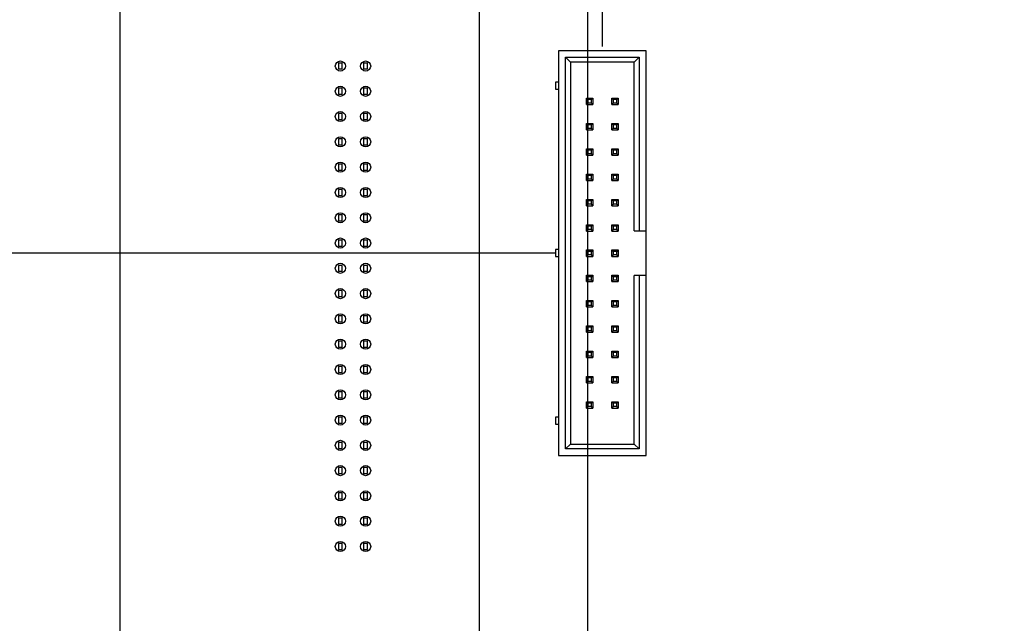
# Model space of a CAD drawing. Header units: inches. Extents: x 0 to 34, y 0 to 22.
# Tile 52 of 84: x 10.7 to 14.6, y 14.3 to 16.7. Entities that reach past the tile are written whole.
import ezdxf

# ---------------------------------------------------------------- set-up
doc = ezdxf.new("R2010")
doc.units = ezdxf.units.IN
doc.header["$LTSCALE"] = 1.87
doc.header["$MEASUREMENT"] = 0
doc.layers.get('0').update_dxf_attribs({"linetype": 'CONTINUOUS'})
doc.layers.add('02___PRT_ALL_AXES', color=7, linetype='CONTINUOUS')
doc.layers.add('DIMENSIONS', color=7, linetype='CONTINUOUS')
doc.styles.get("Standard").update_dxf_attribs({"font": 'txt', "width": 0.8})
doc.dimstyles.new('DIMSTYLE_2', dxfattribs={"dimtxt": 0.125, "dimasz": 0.18, "dimexe": 0.125, "dimexo": 0.0625, "dimgap": 0.03125, "dimtad": 0, "dimtih": 1, "dimtoh": 1, "dimdec": 3, "dimzin": 4, "dimdsep": 46, "dimtxsty": 'STANDARD', "dimblk": '_FILLED', "dimblk1": '_FILLED', "dimblk2": '_FILLED', "dimcen": 0.09, "dimadec": 0, "dimazin": 0, "dimtp": 0.001, "dimtm": 0.001, "dimtfac": 1, "dimtdec": 3, "dimtofl": 0, "dimtmove": 0, "dimatfit": 3, "dimldrblk": '_FILLED', "dimfxl": 1, "dimtolj": 1, "dimtzin": 4, "dimarcsym": 0})

# ---------------------------------------------------------------- blocks, each defined once
blk = doc.blocks.new('*D28')
at = {"layer": 'DIMENSIONS', "color": 2, "linetype": 'CONTINUOUS'}
blk.add_line((17.5342, 16.6143), (17.5342, 18.8345), dxfattribs=at)
at = {"layer": 'DIMENSIONS', "color": 2, "linetype": 'CONTINUOUS', "insert": (17.4717, 18.897), "char_height": 0.125, "width": 1.425, "attachment_point": 1, "rotation": 90, "line_spacing_factor": 0.9}
blk.add_mtext('5.594{\\Ftxt.shx;\\W1.000000;\\H0.125000; }[142.09]', dxfattribs=at)
blk = doc.blocks.new('_FILLED')
at = {"color": 0, "linetype": 'BYBLOCK'}
blk.add_solid([(0, 0), (-1, 0.174), (-1, -0.174)], dxfattribs=at)
blk = doc.blocks.new('*D29')
at = {"layer": 'DIMENSIONS', "color": 2, "linetype": 'CONTINUOUS'}
blk.add_line((13.0261, 16.6143), (13.0261, 18.8345), dxfattribs=at)
at = {"layer": 'DIMENSIONS', "color": 2, "linetype": 'CONTINUOUS', "insert": (12.9636, 18.897), "char_height": 0.125, "width": 1.325, "attachment_point": 1, "rotation": 90, "line_spacing_factor": 0.9}
blk.add_mtext('1.086{\\Ftxt.shx;\\W1.000000;\\H0.125000; }[27.58]', dxfattribs=at)
blk = doc.blocks.new('*D30')
at = {"layer": 'DIMENSIONS', "color": 2, "linetype": 'CONTINUOUS'}
for p, q in [((12.8167, 18.6018), (12.8167, 18.8345)), ((12.9688, 18.445), (12.8167, 18.6018)), ((12.9688, 12.6041), (12.9688, 18.445))]:
    blk.add_line(p, q, dxfattribs=at)
at = {"layer": 'DIMENSIONS', "color": 2, "linetype": 'CONTINUOUS', "insert": (12.7542, 18.897), "char_height": 0.125, "width": 1.325, "attachment_point": 1, "rotation": 90, "line_spacing_factor": 0.9}
blk.add_mtext('1.029{\\Ftxt.shx;\\W1.000000;\\H0.125000; }[26.13]', dxfattribs=at)
blk = doc.blocks.new('*D31')
at = {"layer": 'DIMENSIONS', "color": 2, "linetype": 'CONTINUOUS'}
blk.add_line((16.0088, 12.9572), (16.0088, 18.8345), dxfattribs=at)
at = {"layer": 'DIMENSIONS', "color": 2, "linetype": 'CONTINUOUS', "insert": (15.9463, 18.897), "char_height": 0.125, "width": 1.425, "attachment_point": 1, "rotation": 90, "line_spacing_factor": 0.9}
blk.add_mtext('4.069{\\Ftxt.shx;\\W1.000000;\\H0.125000; }[103.34]', dxfattribs=at)
blk = doc.blocks.new('*D32')
at = {"layer": 'DIMENSIONS', "color": 2, "linetype": 'CONTINUOUS'}
blk.add_line((20.336, 12.5674), (20.336, 18.8345), dxfattribs=at)
at = {"layer": 'DIMENSIONS', "color": 2, "linetype": 'CONTINUOUS', "insert": (20.2735, 18.897), "char_height": 0.125, "width": 1.425, "attachment_point": 1, "rotation": 90, "line_spacing_factor": 0.9}
blk.add_mtext('8.396{\\Ftxt.shx;\\W1.000000;\\H0.125000; }[213.25]', dxfattribs=at)
blk = doc.blocks.new('*D36')
at = {"layer": 'DIMENSIONS', "color": 2, "linetype": 'CONTINUOUS'}
blk.add_line((11.1667, 13.647), (7.0927, 13.647), dxfattribs=at)
at = {"layer": 'DIMENSIONS', "color": 2, "linetype": 'CONTINUOUS', "insert": (7.0302, 13.7095), "char_height": 0.125, "width": 1.725, "attachment_point": 3, "line_spacing_factor": 0.9}
blk.add_mtext('4X 4.300{\\Ftxt.shx;\\W1.000000;\\H0.125000; }[109.22]', dxfattribs=at)
blk = doc.blocks.new('*D73')
at = {"layer": 'DIMENSIONS', "color": 2, "linetype": 'CONTINUOUS'}
blk.add_line((13.7722, 8.4275), (7.0927, 8.4275), dxfattribs=at)
at = {"layer": 'DIMENSIONS', "color": 2, "linetype": 'CONTINUOUS', "insert": (7.0302, 8.49), "char_height": 0.125, "width": 1.625, "attachment_point": 3, "line_spacing_factor": 0.9}
blk.add_mtext('2X 9.520{\\Ftxt.shx;\\W1.000000;\\H0.125000; }[241.8]', dxfattribs=at)
blk = doc.blocks.new('*D74')
at = {"layer": 'DIMENSIONS', "color": 2, "linetype": 'CONTINUOUS'}
blk.add_line((14.4827, 8.627), (7.0927, 8.627), dxfattribs=at)
at = {"layer": 'DIMENSIONS', "color": 2, "linetype": 'CONTINUOUS', "insert": (7.0302, 8.6895), "char_height": 0.125, "width": 1.725, "attachment_point": 3, "line_spacing_factor": 0.9}
blk.add_mtext('2X 9.320{\\Ftxt.shx;\\W1.000000;\\H0.125000; }[236.73]', dxfattribs=at)
blk = doc.blocks.new('*D77')
at = {"layer": 'DIMENSIONS', "color": 2, "linetype": 'CONTINUOUS'}
for p, q in [((7.2222, 12.8913), (7.0927, 12.8913)), ((7.3725, 12.7018), (7.2222, 12.8913)), ((11.7272, 12.7018), (7.3725, 12.7018))]:
    blk.add_line(p, q, dxfattribs=at)
at = {"layer": 'DIMENSIONS', "color": 2, "linetype": 'CONTINUOUS', "insert": (7.0302, 12.9538), "char_height": 0.125, "width": 1.725, "attachment_point": 3, "line_spacing_factor": 0.9}
blk.add_mtext('2X 5.245{\\Ftxt.shx;\\W1.000000;\\H0.125000; }[133.23]', dxfattribs=at)
blk = doc.blocks.new('*D79')
at = {"layer": 'DIMENSIONS', "color": 2, "linetype": 'CONTINUOUS'}
blk.add_line((12.8377, 15.797), (7.0927, 15.797), dxfattribs=at)
at = {"layer": 'DIMENSIONS', "color": 2, "linetype": 'CONTINUOUS', "insert": (7.0302, 15.8595), "char_height": 0.125, "width": 1.625, "attachment_point": 3, "line_spacing_factor": 0.9}
blk.add_mtext('2X 2.150{\\Ftxt.shx;\\W1.000000;\\H0.125000; }[54.61]', dxfattribs=at)
blk = doc.blocks.new('*D83')
at = {"layer": 'DIMENSIONS', "color": 2, "linetype": 'CONTINUOUS'}
blk.add_line((10.8602, 9.347), (7.0927, 9.347), dxfattribs=at)
at = {"layer": 'DIMENSIONS', "color": 2, "linetype": 'CONTINUOUS', "insert": (7.0302, 9.4095), "char_height": 0.125, "width": 1.725, "attachment_point": 3, "line_spacing_factor": 0.9}
blk.add_mtext('2X 8.600{\\Ftxt.shx;\\W1.000000;\\H0.125000; }[218.44]', dxfattribs=at)
blk = doc.blocks.new('*D84')
at = {"layer": 'DIMENSIONS', "color": 2, "linetype": 'CONTINUOUS'}
blk.add_line((9.6961, 12.0049), (9.6961, 18.8345), dxfattribs=at)
at = {"layer": 'DIMENSIONS', "color": 2, "linetype": 'CONTINUOUS', "insert": (9.6336, 18.897), "char_height": 0.125, "width": 1.025, "attachment_point": 1, "rotation": 90, "line_spacing_factor": 0.9}
blk.add_mtext('2.244{\\Ftxt.shx;\\W1.000000;\\H0.125000; }[57]', dxfattribs=at)
blk = doc.blocks.new('*D85')
at = {"layer": 'DIMENSIONS', "color": 2, "linetype": 'CONTINUOUS'}
blk.add_line((11.1201, 12.0049), (11.1201, 18.8345), dxfattribs=at)
at = {"layer": 'DIMENSIONS', "color": 2, "linetype": 'CONTINUOUS', "insert": (11.0576, 18.897), "char_height": 0.125, "width": 1.225, "attachment_point": 1, "rotation": 90, "line_spacing_factor": 0.9}
blk.add_mtext('.820{\\Ftxt.shx;\\W1.000000;\\H0.125000; }[20.83]', dxfattribs=at)
blk = doc.blocks.new('*D86')
at = {"layer": 'DIMENSIONS', "color": 2, "linetype": 'CONTINUOUS'}
blk.add_line((12.5401, 11.8799), (12.5401, 18.8345), dxfattribs=at)
at = {"layer": 'DIMENSIONS', "color": 2, "linetype": 'CONTINUOUS', "insert": (12.4776, 18.897), "char_height": 0.125, "width": 1.225, "attachment_point": 1, "rotation": 90, "line_spacing_factor": 0.9}
blk.add_mtext('.600{\\Ftxt.shx;\\W1.000000;\\H0.125000; }[15.24]', dxfattribs=at)
blk = doc.blocks.new('*D87')
at = {"layer": 'DIMENSIONS', "color": 2, "linetype": 'CONTINUOUS'}
blk.add_line((15.8061, 12.0049), (15.8061, 18.8345), dxfattribs=at)
at = {"layer": 'DIMENSIONS', "color": 2, "linetype": 'CONTINUOUS', "insert": (15.7436, 18.897), "char_height": 0.125, "width": 1.325, "attachment_point": 1, "rotation": 90, "line_spacing_factor": 0.9}
blk.add_mtext('3.866{\\Ftxt.shx;\\W1.000000;\\H0.125000; }[98.19]', dxfattribs=at)
blk = doc.blocks.new('*D88')
at = {"layer": 'DIMENSIONS', "color": 2, "linetype": 'CONTINUOUS'}
blk.add_line((17.2361, 12.0149), (17.2361, 18.8345), dxfattribs=at)
at = {"layer": 'DIMENSIONS', "color": 2, "linetype": 'CONTINUOUS', "insert": (17.1736, 18.897), "char_height": 0.125, "width": 1.425, "attachment_point": 1, "rotation": 90, "line_spacing_factor": 0.9}
blk.add_mtext('5.296{\\Ftxt.shx;\\W1.000000;\\H0.125000; }[134.52]', dxfattribs=at)
blk = doc.blocks.new('*D89')
at = {"layer": 'DIMENSIONS', "color": 2, "linetype": 'CONTINUOUS'}
for p, q in [((18.799, 18.5674), (18.799, 18.8345)), ((18.6601, 18.4001), (18.799, 18.5674)), ((18.6601, 12.0099), (18.6601, 18.4001))]:
    blk.add_line(p, q, dxfattribs=at)
at = {"layer": 'DIMENSIONS', "color": 2, "linetype": 'CONTINUOUS', "insert": (18.7365, 18.897), "char_height": 0.125, "width": 1.425, "attachment_point": 1, "rotation": 90, "line_spacing_factor": 0.9}
blk.add_mtext('6.720{\\Ftxt.shx;\\W1.000000;\\H0.125000; }[170.69]', dxfattribs=at)
blk = doc.blocks.new('*D90')
at = {"layer": 'DIMENSIONS', "color": 2, "linetype": 'CONTINUOUS'}
blk.add_line((21.5001, 12.0099), (21.5001, 18.8345), dxfattribs=at)
at = {"layer": 'DIMENSIONS', "color": 2, "linetype": 'CONTINUOUS', "insert": (21.4376, 18.897), "char_height": 0.125, "width": 1.425, "attachment_point": 1, "rotation": 90, "line_spacing_factor": 0.9}
blk.add_mtext('9.560{\\Ftxt.shx;\\W1.000000;\\H0.125000; }[242.82]', dxfattribs=at)

msp = doc.modelspace()

# ---------------------------------------------------------------- linework, layer by layer
at = {"color": 7, "linetype": 'CONTINUOUS'}
for p, q in [((12.8529, 16.597), (12.8529, 14.997)), ((13.1994, 16.597), (12.8529, 16.597)), ((13.1994, 14.997), (13.1994, 16.597)), ((11.9823, 16.5488), (11.9823, 16.5252)), ((11.998, 16.5488), (11.9823, 16.5488)), ((11.998, 16.5252), (11.998, 16.5488)), ((12.0823, 16.5488), (12.0823, 16.5252)), ((12.098, 16.5488), (12.0823, 16.5488)), ((12.098, 16.5252), (12.098, 16.5488)), ((12.8805, 15.0226), (12.8805, 16.5714)), ((12.9002, 16.5518), (12.8805, 16.5714)), ((12.8805, 16.5714), (13.1718, 16.5714)), ((12.9002, 16.5518), (12.9002, 15.0423)), ((13.1521, 16.5518), (12.9002, 16.5518)), ((13.1521, 16.5518), (13.1718, 16.5714)), ((13.1521, 15.8856), (13.1521, 16.5518)), ((13.1718, 16.5714), (13.1718, 15.8856)), ((11.9823, 16.5252), (11.998, 16.5252)), ((12.0823, 16.5252), (12.098, 16.5252)), ((12.8411, 16.473), (12.8411, 16.4455)), ((12.8529, 16.473), (12.8411, 16.473)), ((11.9823, 16.4488), (11.9823, 16.4252)), ((11.998, 16.4488), (11.9823, 16.4488)), ((11.998, 16.4252), (11.998, 16.4488)), ((12.0823, 16.4488), (12.0823, 16.4252)), ((12.098, 16.4488), (12.0823, 16.4488)), ((12.098, 16.4252), (12.098, 16.4488)), ((12.8411, 16.4455), (12.8529, 16.4455)), ((11.9823, 16.4252), (11.998, 16.4252)), ((12.0823, 16.4252), (12.098, 16.4252)), ((12.9635, 16.3844), (12.9635, 16.4096)), ((12.9636, 16.3844), (12.9636, 16.4096)), ((12.9636, 16.4096), (12.9692, 16.404)), ((12.9636, 16.4096), (12.9888, 16.4096)), ((12.9692, 16.3901), (12.9636, 16.3844)), ((12.9692, 16.404), (12.9692, 16.3901)), ((12.9831, 16.404), (12.9692, 16.404)), ((12.9831, 16.3901), (12.9692, 16.3901)), ((12.9888, 16.4096), (12.9831, 16.404)), ((12.9831, 16.3901), (12.9831, 16.404)), ((12.9888, 16.3844), (12.9831, 16.3901)), ((12.9888, 16.4096), (12.9888, 16.3844)), ((13.0635, 16.3844), (13.0635, 16.4096)), ((13.0636, 16.3844), (13.0636, 16.4096)), ((13.0636, 16.4096), (13.0692, 16.404)), ((13.0636, 16.4096), (13.0888, 16.4096)), ((13.0692, 16.3901), (13.0636, 16.3844)), ((13.0692, 16.404), (13.0692, 16.3901)), ((13.0831, 16.404), (13.0692, 16.404)), ((13.0831, 16.3901), (13.0692, 16.3901)), ((13.0888, 16.4096), (13.0831, 16.404)), ((13.0831, 16.3901), (13.0831, 16.404)), ((13.0888, 16.3844), (13.0831, 16.3901)), ((13.0888, 16.4096), (13.0888, 16.3844)), ((12.9636, 16.3844), (12.9888, 16.3844)), ((13.0636, 16.3844), (13.0888, 16.3844)), ((11.9823, 16.3488), (11.9823, 16.3252)), ((11.998, 16.3488), (11.9823, 16.3488)), ((11.9823, 16.3252), (11.998, 16.3252)), ((11.998, 16.3252), (11.998, 16.3488)), ((12.0823, 16.3488), (12.0823, 16.3252)), ((12.098, 16.3488), (12.0823, 16.3488)), ((12.0823, 16.3252), (12.098, 16.3252)), ((12.098, 16.3252), (12.098, 16.3488)), ((12.9635, 16.2844), (12.9635, 16.3096)), ((12.9636, 16.2844), (12.9636, 16.3096)), ((12.9636, 16.3096), (12.9692, 16.304)), ((12.9636, 16.3096), (12.9888, 16.3096)), ((12.9692, 16.2901), (12.9636, 16.2844)), ((12.9636, 16.2844), (12.9888, 16.2844)), ((12.9692, 16.304), (12.9692, 16.2901)), ((12.9831, 16.304), (12.9692, 16.304)), ((12.9831, 16.2901), (12.9692, 16.2901)), ((12.9888, 16.3096), (12.9831, 16.304)), ((12.9831, 16.2901), (12.9831, 16.304)), ((12.9888, 16.2844), (12.9831, 16.2901)), ((12.9888, 16.3096), (12.9888, 16.2844)), ((13.0635, 16.2844), (13.0635, 16.3096)), ((13.0636, 16.2844), (13.0636, 16.3096)), ((13.0636, 16.3096), (13.0692, 16.304)), ((13.0636, 16.3096), (13.0888, 16.3096)), ((13.0692, 16.2901), (13.0636, 16.2844)), ((13.0636, 16.2844), (13.0888, 16.2844)), ((13.0692, 16.304), (13.0692, 16.2901)), ((13.0831, 16.304), (13.0692, 16.304)), ((13.0831, 16.2901), (13.0692, 16.2901)), ((13.0888, 16.3096), (13.0831, 16.304)), ((13.0831, 16.2901), (13.0831, 16.304)), ((13.0888, 16.2844), (13.0831, 16.2901)), ((13.0888, 16.3096), (13.0888, 16.2844)), ((11.9823, 16.2488), (11.9823, 16.2252)), ((11.998, 16.2488), (11.9823, 16.2488)), ((11.998, 16.2252), (11.998, 16.2488)), ((12.0823, 16.2488), (12.0823, 16.2252)), ((12.098, 16.2488), (12.0823, 16.2488)), ((12.098, 16.2252), (12.098, 16.2488)), ((11.9823, 16.2252), (11.998, 16.2252)), ((12.0823, 16.2252), (12.098, 16.2252)), ((12.9635, 16.1844), (12.9635, 16.2096)), ((12.9636, 16.1844), (12.9636, 16.2096)), ((12.9636, 16.2096), (12.9692, 16.204)), ((12.9636, 16.2096), (12.9888, 16.2096)), ((12.9692, 16.204), (12.9692, 16.1901)), ((12.9831, 16.204), (12.9692, 16.204)), ((12.9888, 16.2096), (12.9831, 16.204)), ((12.9831, 16.1901), (12.9831, 16.204)), ((12.9888, 16.2096), (12.9888, 16.1844)), ((13.0635, 16.1844), (13.0635, 16.2096)), ((13.0636, 16.1844), (13.0636, 16.2096)), ((13.0636, 16.2096), (13.0692, 16.204)), ((13.0636, 16.2096), (13.0888, 16.2096)), ((13.0692, 16.204), (13.0692, 16.1901)), ((13.0831, 16.204), (13.0692, 16.204)), ((13.0888, 16.2096), (13.0831, 16.204)), ((13.0831, 16.1901), (13.0831, 16.204)), ((13.0888, 16.2096), (13.0888, 16.1844)), ((12.9692, 16.1901), (12.9636, 16.1844)), ((12.9636, 16.1844), (12.9888, 16.1844)), ((12.9831, 16.1901), (12.9692, 16.1901)), ((12.9888, 16.1844), (12.9831, 16.1901)), ((13.0692, 16.1901), (13.0636, 16.1844)), ((13.0636, 16.1844), (13.0888, 16.1844)), ((13.0831, 16.1901), (13.0692, 16.1901)), ((13.0888, 16.1844), (13.0831, 16.1901)), ((11.9823, 16.1488), (11.9823, 16.1252)), ((11.998, 16.1488), (11.9823, 16.1488)), ((11.9823, 16.1252), (11.998, 16.1252)), ((11.998, 16.1252), (11.998, 16.1488)), ((12.0823, 16.1488), (12.0823, 16.1252)), ((12.098, 16.1488), (12.0823, 16.1488)), ((12.0823, 16.1252), (12.098, 16.1252)), ((12.098, 16.1252), (12.098, 16.1488)), ((12.9635, 16.0844), (12.9635, 16.1096)), ((12.9636, 16.0844), (12.9636, 16.1096)), ((12.9636, 16.1096), (12.9692, 16.104)), ((12.9636, 16.1096), (12.9888, 16.1096)), ((12.9692, 16.0901), (12.9636, 16.0844)), ((12.9636, 16.0844), (12.9888, 16.0844)), ((12.9692, 16.104), (12.9692, 16.0901)), ((12.9831, 16.104), (12.9692, 16.104)), ((12.9831, 16.0901), (12.9692, 16.0901)), ((12.9888, 16.1096), (12.9831, 16.104)), ((12.9831, 16.0901), (12.9831, 16.104)), ((12.9888, 16.0844), (12.9831, 16.0901)), ((12.9888, 16.1096), (12.9888, 16.0844)), ((13.0635, 16.0844), (13.0635, 16.1096)), ((13.0636, 16.0844), (13.0636, 16.1096)), ((13.0636, 16.1096), (13.0692, 16.104)), ((13.0636, 16.1096), (13.0888, 16.1096)), ((13.0692, 16.0901), (13.0636, 16.0844)), ((13.0636, 16.0844), (13.0888, 16.0844)), ((13.0692, 16.104), (13.0692, 16.0901)), ((13.0831, 16.104), (13.0692, 16.104)), ((13.0831, 16.0901), (13.0692, 16.0901)), ((13.0888, 16.1096), (13.0831, 16.104)), ((13.0831, 16.0901), (13.0831, 16.104)), ((13.0888, 16.0844), (13.0831, 16.0901)), ((13.0888, 16.1096), (13.0888, 16.0844)), ((11.9823, 16.0488), (11.9823, 16.0252)), ((11.998, 16.0488), (11.9823, 16.0488)), ((11.998, 16.0252), (11.998, 16.0488)), ((12.0823, 16.0488), (12.0823, 16.0252)), ((12.098, 16.0488), (12.0823, 16.0488)), ((12.098, 16.0252), (12.098, 16.0488)), ((11.9823, 16.0252), (11.998, 16.0252)), ((12.0823, 16.0252), (12.098, 16.0252)), ((12.9635, 15.9844), (12.9635, 16.0096)), ((12.9636, 15.9844), (12.9636, 16.0096)), ((12.9636, 16.0096), (12.9692, 16.004)), ((12.9636, 16.0096), (12.9888, 16.0096)), ((12.9692, 16.004), (12.9692, 15.9901)), ((12.9831, 16.004), (12.9692, 16.004)), ((12.9888, 16.0096), (12.9831, 16.004)), ((12.9831, 15.9901), (12.9831, 16.004)), ((12.9888, 16.0096), (12.9888, 15.9844)), ((13.0635, 15.9844), (13.0635, 16.0096)), ((13.0636, 15.9844), (13.0636, 16.0096)), ((13.0636, 16.0096), (13.0692, 16.004)), ((13.0636, 16.0096), (13.0888, 16.0096)), ((13.0692, 16.004), (13.0692, 15.9901)), ((13.0831, 16.004), (13.0692, 16.004)), ((13.0888, 16.0096), (13.0831, 16.004)), ((13.0831, 15.9901), (13.0831, 16.004)), ((13.0888, 16.0096), (13.0888, 15.9844)), ((12.9692, 15.9901), (12.9636, 15.9844)), ((12.9636, 15.9844), (12.9888, 15.9844)), ((12.9831, 15.9901), (12.9692, 15.9901)), ((12.9888, 15.9844), (12.9831, 15.9901)), ((13.0692, 15.9901), (13.0636, 15.9844)), ((13.0636, 15.9844), (13.0888, 15.9844)), ((13.0831, 15.9901), (13.0692, 15.9901)), ((13.0888, 15.9844), (13.0831, 15.9901)), ((11.9823, 15.9488), (11.9823, 15.9252)), ((11.998, 15.9488), (11.9823, 15.9488)), ((11.9823, 15.9252), (11.998, 15.9252)), ((11.998, 15.9252), (11.998, 15.9488)), ((12.0823, 15.9488), (12.0823, 15.9252)), ((12.098, 15.9488), (12.0823, 15.9488)), ((12.0823, 15.9252), (12.098, 15.9252)), ((12.098, 15.9252), (12.098, 15.9488)), ((12.9635, 15.8844), (12.9635, 15.9096)), ((12.9636, 15.8844), (12.9636, 15.9096)), ((12.9636, 15.9096), (12.9692, 15.904)), ((12.9636, 15.9096), (12.9888, 15.9096)), ((12.9692, 15.8901), (12.9636, 15.8844)), ((12.9636, 15.8844), (12.9888, 15.8844)), ((12.9692, 15.904), (12.9692, 15.8901)), ((12.9831, 15.904), (12.9692, 15.904)), ((12.9831, 15.8901), (12.9692, 15.8901)), ((12.9888, 15.9096), (12.9831, 15.904)), ((12.9831, 15.8901), (12.9831, 15.904)), ((12.9888, 15.8844), (12.9831, 15.8901)), ((12.9888, 15.9096), (12.9888, 15.8844)), ((13.0635, 15.8844), (13.0635, 15.9096)), ((13.0636, 15.8844), (13.0636, 15.9096)), ((13.0636, 15.9096), (13.0692, 15.904)), ((13.0636, 15.9096), (13.0888, 15.9096)), ((13.0692, 15.8901), (13.0636, 15.8844)), ((13.0636, 15.8844), (13.0888, 15.8844)), ((13.0692, 15.904), (13.0692, 15.8901)), ((13.0831, 15.904), (13.0692, 15.904)), ((13.0831, 15.8901), (13.0692, 15.8901)), ((13.0888, 15.9096), (13.0831, 15.904)), ((13.0831, 15.8901), (13.0831, 15.904)), ((13.0888, 15.8844), (13.0831, 15.8901)), ((13.0888, 15.9096), (13.0888, 15.8844)), ((13.1521, 15.8856), (13.1994, 15.8856)), ((11.9823, 15.8488), (11.9823, 15.8252)), ((11.998, 15.8488), (11.9823, 15.8488)), ((11.998, 15.8252), (11.998, 15.8488)), ((12.0823, 15.8488), (12.0823, 15.8252)), ((12.098, 15.8488), (12.0823, 15.8488)), ((12.098, 15.8252), (12.098, 15.8488)), ((11.9823, 15.8252), (11.998, 15.8252)), ((12.0823, 15.8252), (12.098, 15.8252)), ((12.8411, 15.8108), (12.8411, 15.7833)), ((12.8529, 15.8108), (12.8411, 15.8108)), ((12.9635, 15.7844), (12.9635, 15.8096)), ((12.9636, 15.7844), (12.9636, 15.8096)), ((12.9636, 15.8096), (12.9692, 15.804)), ((12.9636, 15.8096), (12.9888, 15.8096)), ((12.9888, 15.8096), (12.9831, 15.804)), ((12.9888, 15.8096), (12.9888, 15.7844)), ((13.0635, 15.7844), (13.0635, 15.8096)), ((13.0636, 15.7844), (13.0636, 15.8096)), ((13.0636, 15.8096), (13.0692, 15.804)), ((13.0636, 15.8096), (13.0888, 15.8096)), ((13.0888, 15.8096), (13.0831, 15.804)), ((13.0888, 15.8096), (13.0888, 15.7844)), ((12.8411, 15.7833), (12.8529, 15.7833)), ((12.9692, 15.7901), (12.9636, 15.7844)), ((12.9636, 15.7844), (12.9888, 15.7844)), ((12.9692, 15.804), (12.9692, 15.7901)), ((12.9831, 15.804), (12.9692, 15.804)), ((12.9831, 15.7901), (12.9692, 15.7901)), ((12.9831, 15.7901), (12.9831, 15.804)), ((12.9888, 15.7844), (12.9831, 15.7901)), ((13.0692, 15.7901), (13.0636, 15.7844)), ((13.0636, 15.7844), (13.0888, 15.7844)), ((13.0692, 15.804), (13.0692, 15.7901)), ((13.0831, 15.804), (13.0692, 15.804)), ((13.0831, 15.7901), (13.0692, 15.7901)), ((13.0831, 15.7901), (13.0831, 15.804)), ((13.0888, 15.7844), (13.0831, 15.7901)), ((11.9823, 15.7488), (11.9823, 15.7252)), ((11.998, 15.7488), (11.9823, 15.7488)), ((11.998, 15.7252), (11.998, 15.7488)), ((12.0823, 15.7488), (12.0823, 15.7252)), ((12.098, 15.7488), (12.0823, 15.7488)), ((12.098, 15.7252), (12.098, 15.7488)), ((11.9823, 15.7252), (11.998, 15.7252)), ((12.0823, 15.7252), (12.098, 15.7252)), ((12.9635, 15.6844), (12.9635, 15.7096)), ((12.9636, 15.6844), (12.9636, 15.7096)), ((12.9636, 15.7096), (12.9692, 15.704)), ((12.9636, 15.7096), (12.9888, 15.7096)), ((12.9692, 15.6901), (12.9636, 15.6844)), ((12.9692, 15.704), (12.9692, 15.6901)), ((12.9831, 15.704), (12.9692, 15.704)), ((12.9831, 15.6901), (12.9692, 15.6901)), ((12.9888, 15.7096), (12.9831, 15.704)), ((12.9831, 15.6901), (12.9831, 15.704)), ((12.9888, 15.6844), (12.9831, 15.6901)), ((12.9888, 15.7096), (12.9888, 15.6844)), ((13.0635, 15.6844), (13.0635, 15.7096)), ((13.0636, 15.6844), (13.0636, 15.7096)), ((13.0636, 15.7096), (13.0692, 15.704)), ((13.0636, 15.7096), (13.0888, 15.7096)), ((13.0692, 15.6901), (13.0636, 15.6844)), ((13.0692, 15.704), (13.0692, 15.6901)), ((13.0831, 15.704), (13.0692, 15.704)), ((13.0831, 15.6901), (13.0692, 15.6901)), ((13.0888, 15.7096), (13.0831, 15.704)), ((13.0831, 15.6901), (13.0831, 15.704)), ((13.0888, 15.6844), (13.0831, 15.6901)), ((13.0888, 15.7096), (13.0888, 15.6844)), ((13.1521, 15.0423), (13.1521, 15.7085)), ((13.1994, 15.7085), (13.1521, 15.7085)), ((13.1718, 15.7085), (13.1718, 15.0226)), ((11.9823, 15.6488), (11.9823, 15.6252)), ((11.998, 15.6488), (11.9823, 15.6488)), ((11.998, 15.6252), (11.998, 15.6488)), ((12.0823, 15.6488), (12.0823, 15.6252)), ((12.098, 15.6488), (12.0823, 15.6488)), ((12.098, 15.6252), (12.098, 15.6488)), ((12.9636, 15.6844), (12.9888, 15.6844)), ((13.0636, 15.6844), (13.0888, 15.6844)), ((11.9823, 15.6252), (11.998, 15.6252)), ((12.0823, 15.6252), (12.098, 15.6252)), ((12.9635, 15.5844), (12.9635, 15.6096)), ((12.9636, 15.5844), (12.9636, 15.6096)), ((12.9636, 15.6096), (12.9692, 15.604)), ((12.9636, 15.6096), (12.9888, 15.6096)), ((12.9692, 15.5901), (12.9636, 15.5844)), ((12.9636, 15.5844), (12.9888, 15.5844)), ((12.9692, 15.604), (12.9692, 15.5901)), ((12.9831, 15.604), (12.9692, 15.604)), ((12.9831, 15.5901), (12.9692, 15.5901)), ((12.9888, 15.6096), (12.9831, 15.604)), ((12.9831, 15.5901), (12.9831, 15.604)), ((12.9888, 15.5844), (12.9831, 15.5901)), ((12.9888, 15.6096), (12.9888, 15.5844)), ((13.0635, 15.5844), (13.0635, 15.6096)), ((13.0636, 15.5844), (13.0636, 15.6096)), ((13.0636, 15.6096), (13.0692, 15.604)), ((13.0636, 15.6096), (13.0888, 15.6096)), ((13.0692, 15.5901), (13.0636, 15.5844)), ((13.0636, 15.5844), (13.0888, 15.5844)), ((13.0692, 15.604), (13.0692, 15.5901)), ((13.0831, 15.604), (13.0692, 15.604)), ((13.0831, 15.5901), (13.0692, 15.5901)), ((13.0888, 15.6096), (13.0831, 15.604)), ((13.0831, 15.5901), (13.0831, 15.604)), ((13.0888, 15.5844), (13.0831, 15.5901)), ((13.0888, 15.6096), (13.0888, 15.5844)), ((11.9823, 15.5488), (11.9823, 15.5252)), ((11.998, 15.5488), (11.9823, 15.5488)), ((11.998, 15.5252), (11.998, 15.5488)), ((12.0823, 15.5488), (12.0823, 15.5252)), ((12.098, 15.5488), (12.0823, 15.5488)), ((12.098, 15.5252), (12.098, 15.5488)), ((11.9823, 15.5252), (11.998, 15.5252)), ((12.0823, 15.5252), (12.098, 15.5252)), ((12.9635, 15.4844), (12.9635, 15.5096)), ((12.9636, 15.4844), (12.9636, 15.5096)), ((12.9636, 15.5096), (12.9692, 15.504)), ((12.9636, 15.5096), (12.9888, 15.5096)), ((12.9692, 15.504), (12.9692, 15.4901)), ((12.9831, 15.504), (12.9692, 15.504)), ((12.9888, 15.5096), (12.9831, 15.504)), ((12.9831, 15.4901), (12.9831, 15.504)), ((12.9888, 15.5096), (12.9888, 15.4844)), ((13.0635, 15.4844), (13.0635, 15.5096)), ((13.0636, 15.4844), (13.0636, 15.5096)), ((13.0636, 15.5096), (13.0692, 15.504)), ((13.0636, 15.5096), (13.0888, 15.5096)), ((13.0692, 15.504), (13.0692, 15.4901)), ((13.0831, 15.504), (13.0692, 15.504)), ((13.0888, 15.5096), (13.0831, 15.504)), ((13.0831, 15.4901), (13.0831, 15.504)), ((13.0888, 15.5096), (13.0888, 15.4844)), ((12.9692, 15.4901), (12.9636, 15.4844)), ((12.9636, 15.4844), (12.9888, 15.4844)), ((12.9831, 15.4901), (12.9692, 15.4901)), ((12.9888, 15.4844), (12.9831, 15.4901)), ((13.0692, 15.4901), (13.0636, 15.4844)), ((13.0636, 15.4844), (13.0888, 15.4844)), ((13.0831, 15.4901), (13.0692, 15.4901)), ((13.0888, 15.4844), (13.0831, 15.4901)), ((11.9823, 15.4488), (11.9823, 15.4252)), ((11.998, 15.4488), (11.9823, 15.4488)), ((11.9823, 15.4252), (11.998, 15.4252)), ((11.998, 15.4252), (11.998, 15.4488)), ((12.0823, 15.4488), (12.0823, 15.4252)), ((12.098, 15.4488), (12.0823, 15.4488)), ((12.0823, 15.4252), (12.098, 15.4252)), ((12.098, 15.4252), (12.098, 15.4488)), ((12.9635, 15.3844), (12.9635, 15.4096)), ((12.9636, 15.3844), (12.9636, 15.4096)), ((12.9636, 15.4096), (12.9692, 15.404)), ((12.9636, 15.4096), (12.9888, 15.4096)), ((12.9692, 15.3901), (12.9636, 15.3844)), ((12.9636, 15.3844), (12.9888, 15.3844)), ((12.9692, 15.404), (12.9692, 15.3901)), ((12.9831, 15.404), (12.9692, 15.404)), ((12.9831, 15.3901), (12.9692, 15.3901)), ((12.9888, 15.4096), (12.9831, 15.404)), ((12.9831, 15.3901), (12.9831, 15.404)), ((12.9888, 15.3844), (12.9831, 15.3901)), ((12.9888, 15.4096), (12.9888, 15.3844)), ((13.0635, 15.3844), (13.0635, 15.4096)), ((13.0636, 15.3844), (13.0636, 15.4096)), ((13.0636, 15.4096), (13.0692, 15.404)), ((13.0636, 15.4096), (13.0888, 15.4096)), ((13.0692, 15.3901), (13.0636, 15.3844)), ((13.0636, 15.3844), (13.0888, 15.3844)), ((13.0692, 15.404), (13.0692, 15.3901)), ((13.0831, 15.404), (13.0692, 15.404)), ((13.0831, 15.3901), (13.0692, 15.3901)), ((13.0888, 15.4096), (13.0831, 15.404)), ((13.0831, 15.3901), (13.0831, 15.404)), ((13.0888, 15.3844), (13.0831, 15.3901)), ((13.0888, 15.4096), (13.0888, 15.3844)), ((11.9823, 15.3488), (11.9823, 15.3252)), ((11.998, 15.3488), (11.9823, 15.3488)), ((11.998, 15.3252), (11.998, 15.3488)), ((12.0823, 15.3488), (12.0823, 15.3252)), ((12.098, 15.3488), (12.0823, 15.3488)), ((12.098, 15.3252), (12.098, 15.3488)), ((11.9823, 15.3252), (11.998, 15.3252)), ((12.0823, 15.3252), (12.098, 15.3252)), ((12.9635, 15.2844), (12.9635, 15.3096)), ((12.9636, 15.2844), (12.9636, 15.3096)), ((12.9636, 15.3096), (12.9692, 15.304)), ((12.9636, 15.3096), (12.9888, 15.3096)), ((12.9692, 15.304), (12.9692, 15.2901)), ((12.9831, 15.304), (12.9692, 15.304)), ((12.9888, 15.3096), (12.9831, 15.304)), ((12.9831, 15.2901), (12.9831, 15.304)), ((12.9888, 15.3096), (12.9888, 15.2844)), ((13.0635, 15.2844), (13.0635, 15.3096)), ((13.0636, 15.2844), (13.0636, 15.3096)), ((13.0636, 15.3096), (13.0692, 15.304)), ((13.0636, 15.3096), (13.0888, 15.3096)), ((13.0692, 15.304), (13.0692, 15.2901)), ((13.0831, 15.304), (13.0692, 15.304)), ((13.0888, 15.3096), (13.0831, 15.304)), ((13.0831, 15.2901), (13.0831, 15.304)), ((13.0888, 15.3096), (13.0888, 15.2844)), ((12.9692, 15.2901), (12.9636, 15.2844)), ((12.9636, 15.2844), (12.9888, 15.2844)), ((12.9831, 15.2901), (12.9692, 15.2901)), ((12.9888, 15.2844), (12.9831, 15.2901)), ((13.0692, 15.2901), (13.0636, 15.2844)), ((13.0636, 15.2844), (13.0888, 15.2844)), ((13.0831, 15.2901), (13.0692, 15.2901)), ((13.0888, 15.2844), (13.0831, 15.2901)), ((11.9823, 15.2488), (11.9823, 15.2252)), ((11.998, 15.2488), (11.9823, 15.2488)), ((11.9823, 15.2252), (11.998, 15.2252)), ((11.998, 15.2252), (11.998, 15.2488)), ((12.0823, 15.2488), (12.0823, 15.2252)), ((12.098, 15.2488), (12.0823, 15.2488)), ((12.0823, 15.2252), (12.098, 15.2252)), ((12.098, 15.2252), (12.098, 15.2488)), ((12.9635, 15.1844), (12.9635, 15.2096)), ((12.9636, 15.1844), (12.9636, 15.2096)), ((12.9636, 15.2096), (12.9692, 15.204)), ((12.9636, 15.2096), (12.9888, 15.2096)), ((12.9692, 15.1901), (12.9636, 15.1844)), ((12.9636, 15.1844), (12.9888, 15.1844)), ((12.9692, 15.204), (12.9692, 15.1901)), ((12.9831, 15.204), (12.9692, 15.204)), ((12.9831, 15.1901), (12.9692, 15.1901)), ((12.9888, 15.2096), (12.9831, 15.204)), ((12.9831, 15.1901), (12.9831, 15.204)), ((12.9888, 15.1844), (12.9831, 15.1901)), ((12.9888, 15.2096), (12.9888, 15.1844)), ((13.0635, 15.1844), (13.0635, 15.2096)), ((13.0636, 15.1844), (13.0636, 15.2096)), ((13.0636, 15.2096), (13.0692, 15.204)), ((13.0636, 15.2096), (13.0888, 15.2096)), ((13.0692, 15.1901), (13.0636, 15.1844)), ((13.0636, 15.1844), (13.0888, 15.1844)), ((13.0692, 15.204), (13.0692, 15.1901)), ((13.0831, 15.204), (13.0692, 15.204)), ((13.0831, 15.1901), (13.0692, 15.1901)), ((13.0888, 15.2096), (13.0831, 15.204)), ((13.0831, 15.1901), (13.0831, 15.204)), ((13.0888, 15.1844), (13.0831, 15.1901)), ((13.0888, 15.2096), (13.0888, 15.1844)), ((11.9823, 15.1488), (11.9823, 15.1252)), ((11.998, 15.1488), (11.9823, 15.1488)), ((11.998, 15.1252), (11.998, 15.1488)), ((12.0823, 15.1488), (12.0823, 15.1252)), ((12.098, 15.1488), (12.0823, 15.1488)), ((12.098, 15.1252), (12.098, 15.1488)), ((12.8411, 15.1486), (12.8411, 15.1211)), ((12.8529, 15.1486), (12.8411, 15.1486)), ((11.9823, 15.1252), (11.998, 15.1252)), ((12.0823, 15.1252), (12.098, 15.1252)), ((12.8411, 15.1211), (12.8529, 15.1211)), ((11.9823, 15.0488), (11.9823, 15.0252)), ((11.998, 15.0488), (11.9823, 15.0488)), ((11.998, 15.0252), (11.998, 15.0488)), ((12.0823, 15.0488), (12.0823, 15.0252)), ((12.098, 15.0488), (12.0823, 15.0488)), ((12.098, 15.0252), (12.098, 15.0488)), ((12.9002, 15.0423), (12.8805, 15.0226)), ((12.9002, 15.0423), (13.1521, 15.0423)), ((13.1521, 15.0423), (13.1718, 15.0226)), ((11.9823, 15.0252), (11.998, 15.0252)), ((12.0823, 15.0252), (12.098, 15.0252)), ((12.8529, 14.997), (13.1994, 14.997)), ((13.1718, 15.0226), (12.8805, 15.0226)), ((11.9823, 14.9488), (11.9823, 14.9252)), ((11.998, 14.9488), (11.9823, 14.9488)), ((11.998, 14.9252), (11.998, 14.9488)), ((12.0823, 14.9488), (12.0823, 14.9252)), ((12.098, 14.9488), (12.0823, 14.9488)), ((12.098, 14.9252), (12.098, 14.9488)), ((11.9823, 14.9252), (11.998, 14.9252)), ((12.0823, 14.9252), (12.098, 14.9252)), ((11.9823, 14.8488), (11.9823, 14.8252)), ((11.998, 14.8488), (11.9823, 14.8488)), ((11.998, 14.8252), (11.998, 14.8488)), ((12.0823, 14.8488), (12.0823, 14.8252)), ((12.098, 14.8488), (12.0823, 14.8488)), ((12.098, 14.8252), (12.098, 14.8488)), ((11.9823, 14.8252), (11.998, 14.8252)), ((12.0823, 14.8252), (12.098, 14.8252)), ((11.9823, 14.7488), (11.9823, 14.7252)), ((11.998, 14.7488), (11.9823, 14.7488)), ((11.9823, 14.7252), (11.998, 14.7252)), ((11.998, 14.7252), (11.998, 14.7488)), ((12.0823, 14.7488), (12.0823, 14.7252)), ((12.098, 14.7488), (12.0823, 14.7488)), ((12.0823, 14.7252), (12.098, 14.7252)), ((12.098, 14.7252), (12.098, 14.7488)), ((11.9823, 14.6488), (11.9823, 14.6252)), ((11.998, 14.6488), (11.9823, 14.6488)), ((11.998, 14.6252), (11.998, 14.6488)), ((12.0823, 14.6488), (12.0823, 14.6252)), ((12.098, 14.6488), (12.0823, 14.6488)), ((12.098, 14.6252), (12.098, 14.6488)), ((11.9823, 14.6252), (11.998, 14.6252)), ((12.0823, 14.6252), (12.098, 14.6252))]:
    msp.add_line(p, q, dxfattribs=at)
at = {"layer": '02___PRT_ALL_AXES', "color": 7, "linetype": 'CONTINUOUS'}
for centre in [(11.9902, 16.537), (12.0902, 16.537), (11.9902, 16.437), (12.0902, 16.437), (11.9902, 16.337), (12.0902, 16.337), (11.9902, 16.237), (12.0902, 16.237), (11.9902, 16.137), (12.0902, 16.137), (11.9902, 16.037), (12.0902, 16.037), (11.9902, 15.937), (12.0902, 15.937), (11.9902, 15.837), (12.0902, 15.837), (11.9902, 15.737), (12.0902, 15.737), (11.9902, 15.637), (12.0902, 15.637), (11.9902, 15.537), (12.0902, 15.537), (11.9902, 15.437), (12.0902, 15.437), (11.9902, 15.337), (12.0902, 15.337), (11.9902, 15.237), (12.0902, 15.237), (11.9902, 15.137), (12.0902, 15.137), (11.9902, 15.037), (12.0902, 15.037), (11.9902, 14.937), (12.0902, 14.937), (11.9902, 14.837), (12.0902, 14.837), (11.9902, 14.737), (12.0902, 14.737), (11.9902, 14.637), (12.0902, 14.637)]:
    msp.add_circle(centre, 0.02, dxfattribs=at)

# ---------------------------------------------------------------- dimensions: what is measured, and where the dimension line sits
at = {"layer": 'DIMENSIONS', "color": 2, "linetype": 'CONTINUOUS'}
for feature_location, offset, dtype, origin, picture, middle in [((17.5342, 16.6143), (0, 2.2203), 1, (11.9402, 16.5518), '*D28', (17.5342, 19.6095)), ((16.0088, 12.9572), (0, 5.8774), 1, (11.9402, 12.8947), '*D31', (16.0088, 19.6095)), ((20.336, 12.5674), (0, 6.2671), 1, (11.9402, 12.5049), '*D32', (20.336, 19.6095)), ((17.2361, 12.0149), (0, 6.8197), 1, (11.9402, 11.9524), '*D88', (17.2361, 19.6095)), ((18.660063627, 12.0098564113), (0.138978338, 6.8246811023), 0, (11.9401581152, 11.9473564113), '*D89', (18.799041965, 19.6095375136)), ((21.5001, 12.0099), (0, 6.8247), 1, (11.9402, 11.9474), '*D90', (21.5001, 19.6095)), ((13.0261, 16.6143), (0, 2.2203), 1, (11.9402, 16.5518), '*D29', (13.0261, 19.5595)), ((12.9688266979, 12.6040571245), (-0.1521373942, 6.2304803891), 0, (11.9401581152, 12.5415571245), '*D30', (12.8166893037, 19.5595375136)), ((15.8061, 12.0049), (0, 6.8297), 1, (11.9402, 11.9424), '*D87', (15.8061, 19.5595)), ((11.1201, 12.0049), (0, 6.8297), 1, (11.9402, 11.9424), '*D85', (11.1201, 19.5095)), ((12.5401, 11.8799), (0, 6.9547), 1, (11.9402, 11.8174), '*D86', (12.5401, 19.5095)), ((9.6961, 12.0049), (0, 6.8297), 1, (11.9402, 11.9424), '*D84', (9.6961, 19.4095))]:
    dim = msp.add_ordinate_dim(feature_location=feature_location, offset=offset, dtype=dtype, origin=origin, dimstyle='DIMSTYLE_2', dxfattribs=at)
    dim.commit()
    dim.dimension.update_dxf_attribs({"geometry": picture, "text_midpoint": middle})
for feature_location, offset, origin, text, picture, middle in [((11.1667, 13.647), (-4.074, 0), (11.2292, 17.947), '4X <>', '*D36', (6.1677, 13.647)), ((14.4827, 8.627), (-7.39, 0), (14.5452, 17.947), '2X <>', '*D74', (6.1677, 8.627)), ((11.7272, 12.7018), (-4.6345, 0.1895), (11.7897, 17.947), '2X <>', '*D77', (6.1677, 12.8913)), ((10.8602, 9.347), (-3.7675, 0), (10.9227, 17.947), '2X <>', '*D83', (6.1677, 9.347)), ((13.7721581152, 8.4275375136), (-6.6795, 0), (13.8346581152, 17.9470375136), '2X <>', '*D73', (6.2176581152, 8.4275375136)), ((12.8377, 15.797), (-5.745, 0), (12.9002, 17.947), '2X <>', '*D79', (6.2177, 15.797))]:
    dim = msp.add_ordinate_dim(feature_location=feature_location, offset=offset, dtype=0, origin=origin, text=text, dimstyle='DIMSTYLE_2', dxfattribs=at)
    dim.commit()
    dim.dimension.update_dxf_attribs({"geometry": picture, "text_midpoint": middle})

doc.saveas('drawing.dxf')
